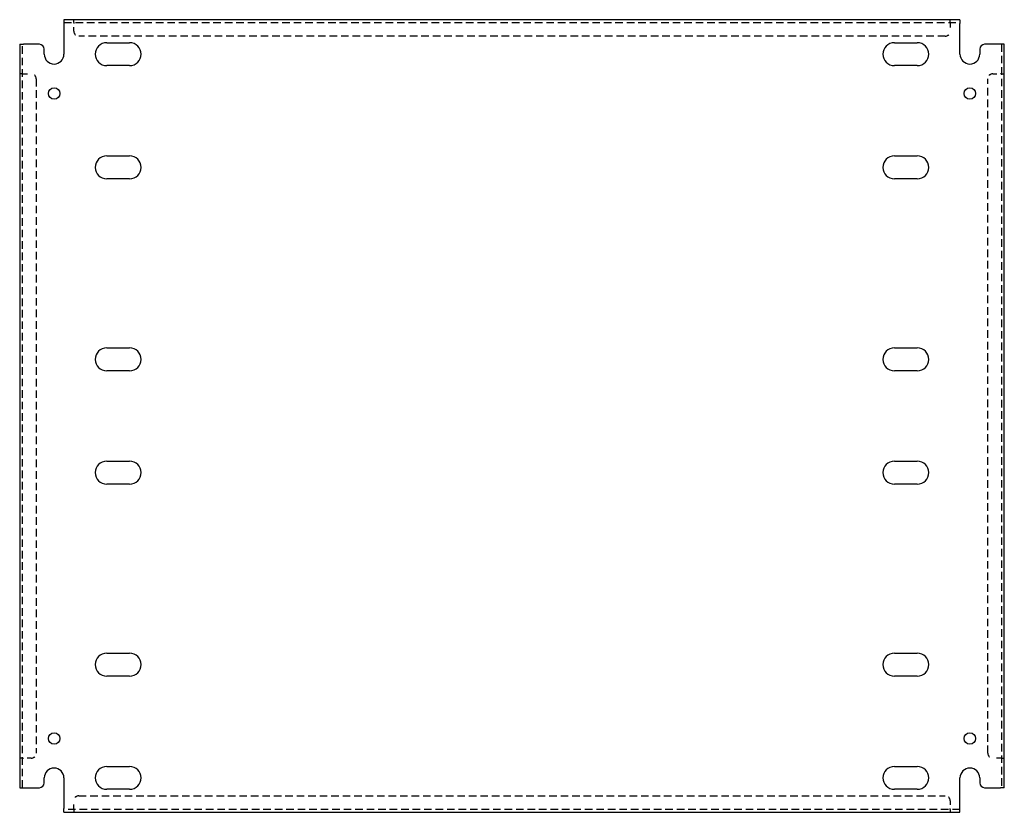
# Model space of a CAD drawing. Header units: inches. Extents: x 23.4 to 48.4, y 9.1 to 29.3.
import ezdxf

# ---------------------------------------------------------------- set-up
doc = ezdxf.new("R2010")
doc.units = ezdxf.units.IN
doc.header["$MEASUREMENT"] = 0
doc.linetypes.add('DASHED_SPACE', pattern=[0.2067, 0.1654, -0.0413])
doc.layers.add('Hidden Edges(ANSI)', color=7, linetype='DASHED_SPACE', lineweight=25)
doc.layers.add('Visible Edges(ANSI)', color=7, linetype='Continuous', lineweight=25)

msp = doc.modelspace()

# ---------------------------------------------------------------- linework, layer by layer
at = {"layer": 'Hidden Edges(ANSI)', "ltscale": 0.129419}
for p, q in [((24.736, 29.205), (24.736, 29.273)), ((24.736, 29.205), (24.736, 29.273)), ((46.986, 29.205), (46.986, 29.273)), ((46.986, 29.205), (46.986, 29.273)), ((23.429, 27.898), (23.361, 27.898)), ((23.429, 27.898), (23.361, 27.898)), ((48.293, 27.898), (48.361, 27.898)), ((48.293, 27.898), (48.361, 27.898)), ((23.429, 10.523), (23.361, 10.523)), ((23.429, 10.523), (23.361, 10.523)), ((48.293, 10.523), (48.361, 10.523)), ((48.293, 10.523), (48.361, 10.523)), ((24.736, 9.216), (24.736, 9.148)), ((24.736, 9.216), (24.736, 9.148)), ((46.986, 9.216), (46.986, 9.148)), ((46.986, 9.216), (46.986, 9.148))]:
    msp.add_line(p, q, dxfattribs=at)
at = {"layer": 'Hidden Edges(ANSI)', "ltscale": 1.158557}
for p, q in [((24.486, 29.205), (47.236, 29.205)), ((47.236, 9.216), (24.486, 9.216))]:
    msp.add_line(p, q, dxfattribs=at)
at = {"layer": 'Hidden Edges(ANSI)', "ltscale": 0.092649}
for p, q in [((24.736, 29.205), (24.736, 29.174)), ((46.986, 29.205), (46.986, 29.174)), ((23.429, 27.898), (23.46, 27.898)), ((48.293, 27.898), (48.262, 27.898)), ((23.429, 10.523), (23.46, 10.523)), ((48.293, 10.523), (48.262, 10.523)), ((24.736, 9.216), (24.736, 9.247)), ((46.986, 9.216), (46.986, 9.247))]:
    msp.add_line(p, q, dxfattribs=at)
at = {"layer": 'Hidden Edges(ANSI)', "ltscale": 0.369411}
for p, q in [((24.736, 28.98), (24.736, 29.174)), ((46.986, 29.174), (46.986, 28.98)), ((23.46, 27.898), (23.654, 27.898)), ((48.068, 27.898), (48.262, 27.898)), ((23.654, 10.523), (23.46, 10.523)), ((48.262, 10.523), (48.068, 10.523)), ((24.736, 9.247), (24.736, 9.441)), ((46.986, 9.441), (46.986, 9.247))]:
    msp.add_line(p, q, dxfattribs=at)
at = {"layer": 'Hidden Edges(ANSI)', "ltscale": 1.156896}
for p, q in [((46.861, 28.855), (24.861, 28.855)), ((24.861, 9.566), (46.861, 9.566))]:
    msp.add_line(p, q, dxfattribs=at)
at = {"layer": 'Hidden Edges(ANSI)', "ltscale": 1.155898}
for p, q in [((23.429, 9.773), (23.429, 28.648)), ((48.293, 28.648), (48.293, 9.773))]:
    msp.add_line(p, q, dxfattribs=at)
at = {"layer": 'Hidden Edges(ANSI)', "ltscale": 1.166895}
for p, q in [((23.779, 27.773), (23.779, 10.648)), ((47.943, 10.648), (47.943, 27.773))]:
    msp.add_line(p, q, dxfattribs=at)
at = {"layer": 'Hidden Edges(ANSI)', "ltscale": 0.373886}
for centre, start, end in [((24.861, 28.98), 180, 270), ((46.861, 28.98), 270, 0), ((23.654, 27.773), 0, 90), ((48.068, 27.773), 90, 180), ((23.654, 10.648), 270, 0), ((48.068, 10.648), 180, 270), ((24.861, 9.441), 90, 180), ((46.861, 9.441), 0, 90)]:
    msp.add_arc(centre, 0.125, start, end, dxfattribs=at)
at = {"layer": 'Visible Edges(ANSI)'}
for p, q in [((47.236, 29.273), (24.486, 29.273)), ((24.486, 29.273), (24.486, 29.174)), ((47.236, 29.273), (47.236, 29.174)), ((24.486, 29.174), (24.486, 28.398)), ((47.236, 28.398), (47.236, 29.174)), ((23.361, 28.648), (23.46, 28.648)), ((23.361, 28.648), (23.361, 9.773)), ((23.861, 28.648), (23.46, 28.648)), ((23.986, 28.398), (23.986, 28.523)), ((25.57, 28.688), (26.152, 28.688)), ((45.57, 28.688), (46.152, 28.688)), ((47.736, 28.523), (47.736, 28.398)), ((48.262, 28.648), (47.861, 28.648)), ((48.361, 28.648), (48.262, 28.648)), ((48.361, 9.773), (48.361, 28.648)), ((26.152, 28.108), (25.57, 28.108)), ((46.152, 28.108), (45.57, 28.108)), ((25.57, 25.813), (26.152, 25.813)), ((45.57, 25.813), (46.152, 25.813)), ((26.152, 25.233), (25.57, 25.233)), ((46.152, 25.233), (45.57, 25.233)), ((25.57, 20.938), (26.152, 20.938)), ((45.57, 20.938), (46.152, 20.938)), ((26.152, 20.358), (25.57, 20.358)), ((46.152, 20.358), (45.57, 20.358)), ((25.57, 18.063), (26.152, 18.063)), ((45.57, 18.063), (46.152, 18.063)), ((26.152, 17.483), (25.57, 17.483)), ((46.152, 17.483), (45.57, 17.483)), ((25.57, 13.188), (26.152, 13.188)), ((45.57, 13.188), (46.152, 13.188)), ((26.152, 12.608), (25.57, 12.608)), ((46.152, 12.608), (45.57, 12.608)), ((25.57, 10.313), (26.152, 10.313)), ((45.57, 10.313), (46.152, 10.313)), ((23.986, 9.898), (23.986, 10.023)), ((24.486, 10.023), (24.486, 9.247)), ((47.236, 9.247), (47.236, 10.023)), ((47.736, 10.023), (47.736, 9.898)), ((23.361, 9.773), (23.46, 9.773)), ((23.46, 9.773), (23.861, 9.773)), ((47.861, 9.773), (48.262, 9.773)), ((48.361, 9.773), (48.262, 9.773)), ((26.152, 9.733), (25.57, 9.733)), ((46.152, 9.733), (45.57, 9.733)), ((24.486, 9.148), (24.486, 9.247)), ((24.486, 9.148), (47.236, 9.148)), ((47.236, 9.148), (47.236, 9.247))]:
    msp.add_line(p, q, dxfattribs=at)
for centre in [(24.236, 27.398), (47.486, 27.398), (24.236, 11.023), (47.486, 11.023)]:
    msp.add_circle(centre, 0.145, dxfattribs=at)
for centre, radius, start, end in [((23.861, 28.523), 0.125, 0, 90), ((25.57, 28.398), 0.29, 90, 270), ((26.152, 28.398), 0.29, 270, 90), ((45.57, 28.398), 0.29, 90, 270), ((46.152, 28.398), 0.29, 270, 90), ((47.861, 28.523), 0.125, 90, 180), ((24.236, 28.398), 0.25, 180, 0), ((47.486, 28.398), 0.25, 180, 0), ((25.57, 25.523), 0.29, 90, 270), ((26.152, 25.523), 0.29, 270, 90), ((45.57, 25.523), 0.29, 90, 270), ((46.152, 25.523), 0.29, 270, 90), ((25.57, 20.648), 0.29, 90, 270), ((26.152, 20.648), 0.29, 270, 90), ((45.57, 20.648), 0.29, 90, 270), ((46.152, 20.648), 0.29, 270, 90), ((25.57, 17.773), 0.29, 90, 270), ((26.152, 17.773), 0.29, 270, 90), ((45.57, 17.773), 0.29, 90, 270), ((46.152, 17.773), 0.29, 270, 90), ((25.57, 12.898), 0.29, 90, 270), ((26.152, 12.898), 0.29, 270, 90), ((45.57, 12.898), 0.29, 90, 270), ((46.152, 12.898), 0.29, 270, 90), ((24.236, 10.023), 0.25, 0, 180), ((25.57, 10.023), 0.29, 90, 270), ((26.152, 10.023), 0.29, 270, 90), ((45.57, 10.023), 0.29, 90, 270), ((46.152, 10.023), 0.29, 270, 90), ((47.486, 10.023), 0.25, 0, 180), ((23.861, 9.898), 0.125, 270, 0), ((47.861, 9.898), 0.125, 180, 270)]:
    msp.add_arc(centre, radius, start, end, dxfattribs=at)

doc.saveas('drawing.dxf')
